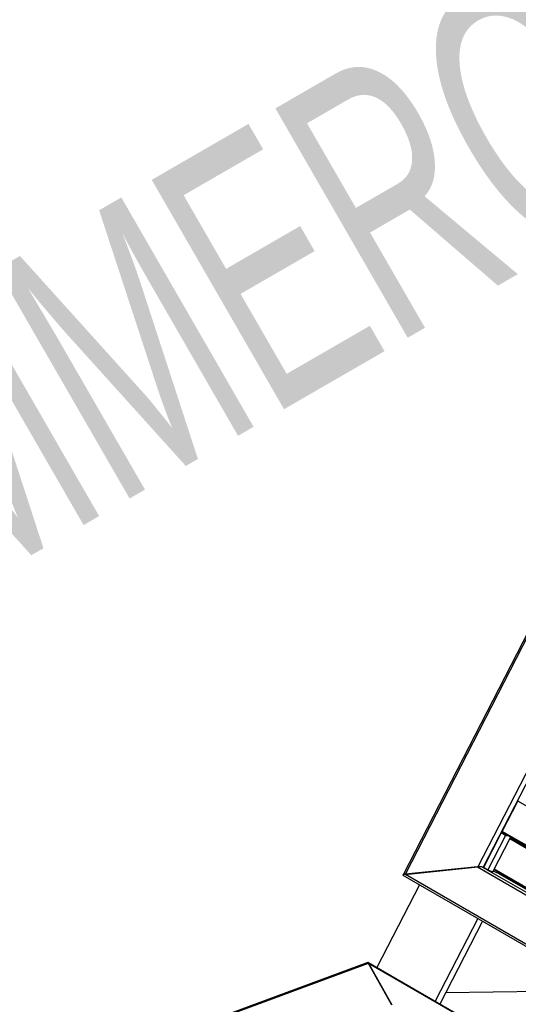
# Model space of a CAD drawing. Header units: millimetres. Extents: x 15 to 4185, y 60 to 2955.
# Tile 7 of 13: x 1504 to 1928, y 703 to 1539. Entities that reach past the tile are written whole.
import ezdxf

# ---------------------------------------------------------------- set-up
doc = ezdxf.new("R2010")
doc.units = ezdxf.units.MM
doc.header["$LTSCALE"] = 10
doc.layers.add('FORMAT', color=7, linetype='Continuous')
doc.styles.add('SLDTEXTSTYLE0', font='TXT', dxfattribs={"width": 0.605})

msp = doc.modelspace()

# ---------------------------------------------------------------- linework, layer by layer
at = {"color": 7, "linetype": 'Continuous', "lineweight": 25}
for p, q in [((2187.943295, 1508.863905), (1829.675071, 812.650037)), ((2188.506037, 1507.195408), (1831.259867, 812.967672)), ((2217.065906, 1448.627431), (1893.209666, 819.28553)), ((2219.983255, 1445.155345), (1897.733577, 818.935435)), ((1913.838646, 849.384021), (1927.077232, 875.11024)), ((2109.447654, 770.77768), (1927.077232, 875.11024)), ((1913.068177, 848.102391), (1898.003579, 818.827728)), ((1916.603711, 846.061371), (1901.539113, 816.786708)), ((1905.85915, 815.06339), (1920.923748, 844.338054)), ((1916.603711, 846.061371), (1913.068177, 848.102391)), ((1914.688191, 847.456147), (1913.068177, 848.102391)), ((1913.774133, 848.923033), (2096.011127, 744.666805)), ((2096.209069, 745.05146), (1913.838646, 849.384021)), ((1915.063468, 848.185415), (1914.688191, 847.456147)), ((1918.223725, 845.415127), (1914.688191, 847.456147)), ((1918.223725, 845.415127), (1916.603711, 846.061371)), ((1918.606306, 846.158588), (1918.223725, 845.415127)), ((1920.923748, 844.338054), (1922.543762, 843.691809)), ((2093.341341, 742.301495), (1920.309893, 843.145164)), ((2093.866501, 742.621662), (1920.5578, 843.626916)), ((2095.054139, 742.128106), (1920.636422, 843.7797)), ((1922.543762, 843.691809), (1922.628916, 843.857287)), ((1925.371407, 842.288332), (1924.857915, 841.290475)), ((1925.336726, 841.011422), (1925.852257, 842.013241)), ((1926.879885, 841.425344), (1926.359995, 840.415055)), ((1831.259867, 812.967672), (1893.209666, 819.28553)), ((1892.725683, 819.236172), (1831.743849, 813.01703)), ((1892.725683, 819.236172), (2265.370957, 604.112634)), ((1829.357693, 812.277838), (2296.030915, 542.873121)), ((1831.743849, 813.01703), (2293.484578, 546.459782)), ((1897.193572, 819.15085), (2264.889098, 606.884741)), ((1898.003579, 818.827728), (1897.193572, 819.15085)), ((1898.003579, 818.827728), (1897.733577, 818.935435)), ((1901.539113, 816.786708), (1898.003579, 818.827728)), ((1901.539113, 816.786708), (1905.85915, 815.06339)), ((1911.233694, 813.550068), (1906.128408, 815.586631)), ((1910.693689, 813.765482), (1906.128408, 815.586631)), ((1906.874158, 817.03583), (2080.071084, 716.09572)), ((2080.102755, 716.575276), (1907.071307, 817.418945)), ((1911.107098, 814.56885), (1910.693689, 813.765482)), ((1911.210093, 813.559482), (1911.585909, 814.289796)), ((1911.233694, 813.550068), (2080.086672, 716.073318)), ((2080.076577, 716.087196), (1911.31198, 813.512923)), ((1912.609179, 813.693429), (1912.240466, 812.97692)), ((1916.614728, 811.358973), (1916.254784, 810.659504)), ((1843.482896, 804.123531), (1807.281588, 733.774416)), ((1892.980371, 775.549247), (1856.779063, 705.200132)), ((1896.994688, 773.231831), (1860.79338, 702.882716)), ((1799.517428, 738.110414), (1521.100618, 635.273807)), ((1522.811642, 635.196708), (1800.183687, 737.647419)), ((2264.240464, 469.977672), (1799.675693, 738.165206)), ((1800.183687, 737.647419), (1819.987896, 702.121864)), ((1819.833176, 702.399408), (1800.338408, 737.369876)), ((2262.079136, 470.812627), (1800.338408, 737.369876)), ((1865.77666, 712.566603), (1998.837799, 714.439055))]:
    msp.add_line(p, q, dxfattribs=at)
at = {"color": 7, "linetype": 'Continuous', "lineweight": 25, "flags": 128}
msp.add_lwpolyline([(1927.077232, 875.11024), (1927.126401, 875.195018), (1927.182958, 875.273027), (1927.24473, 875.341269), (1927.309344, 875.397122), (1927.374315, 875.438439), (1927.437148, 875.463633), (1927.495428, 875.471735), (1927.546914, 875.462434)], dxfattribs=at)
at = {"color": 7, "linetype": 'Continuous', "lineweight": 25}
msp.add_arc((1914.310854, 849.082919), 0.560038, 147.476426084, 196.583307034, dxfattribs=at)
for centre, major_axis, ratio, start_param, end_param in [((1893.805692, 818.805342), (3.555741, 0.202567), 0.1444893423, 0.3003702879, 1.8711666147), ((1894.82968, 818.639286), (3.325192, -0.058891), 0.2130482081, 1.6679464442, 2.0834393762), ((1832.823859, 812.586201), (3.555741, 0.202567), 0.1444893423, 1.8711666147, 3.4419629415), ((1832.879881, 812.321428), (3.325192, -0.058891), 0.2130482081, 2.0834393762, 3.0370706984), ((1800.087796, 735.617966), (-0.715338, 2.60559), 0.3265779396, 5.35674685, 6.6549037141), ((1799.80777, 735.019554), (-0.199249, 3.110437), 0.3155594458, 5.698147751, 6.3770236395)]:
    msp.add_ellipse(centre, major_axis=major_axis, ratio=ratio, start_param=start_param, end_param=end_param, dxfattribs=at)

# ---------------------------------------------------------------- texts
at = {"layer": 'FORMAT', "insert": (1104.180178, 1107.124571), "char_height": 224.8958333, "attachment_point": 1, "rotation": 30, "style": 'SLDTEXTSTYLE0'}
msp.add_mtext('COMMERCIAL', dxfattribs=at)

doc.saveas('drawing.dxf')
